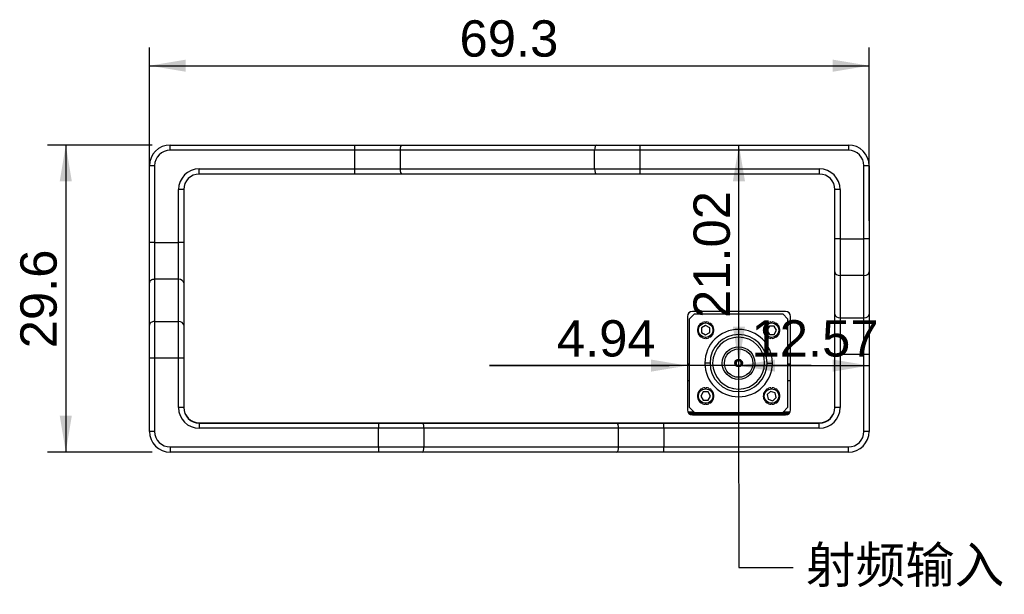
# Model space of a CAD drawing. Header units: millimetres. Extents: x 0 to 841, y 0 to 594.
# Tile 2 of 24: x 235 to 329, y 77 to 132. Entities that reach past the tile are written whole.
import ezdxf
from ezdxf import colors
from ezdxf.entities.mleader import LeaderData, LeaderLine
from ezdxf.enums import TextEntityAlignment as Align
from ezdxf.math import Vec2, Vec3

# ---------------------------------------------------------------- set-up
doc = ezdxf.new("R2010")
doc.units = ezdxf.units.MM
for name, color, linetype in [('BOT-V6.0', 7, 'Continuous'), ('COMPONENT4_ANT_1', 7, 'Continuous'), ('COMPONENT4_ANT_2', 7, 'Continuous'), ('COMPONENT4_ANT_7', 7, 'Continuous'), ('Default', 7, 'Continuous'), ('FRONT_E90-V6.0', 7, 'Continuous'), ('TOPV-V6.0', 7, 'Continuous'), ('贴F_', 7, 'Continuous'), ('贴纸焊', 7, 'Continuous')]:
    doc.layers.add(name, color=color, linetype=linetype)
doc.styles.add('SEACAD_Arial', font='arial.ttf', dxfattribs={"width": 0.7})
doc.dimstyles.new('国标', dxfattribs={"dimtxt": 3.5, "dimasz": 3.5, "dimexe": 1.75, "dimexo": 0, "dimgap": 0.875, "dimtad": 1, "dimdsep": 46, "dimtxsty": 'SEACAD_Arial', "dimblk1": '_SE_FILLED', "dimblk2": '_SE_FILLED', "dimsah": 1, "dimcen": 1.75, "dimadec": 1, "dimazin": 0, "dimtfac": 0.5, "dimtdec": 3, "dimtmove": 1, "dimatfit": 3, "dimfxl": 1, "dimarcsym": 0})
doc.dimstyles.new('鍥芥爣', dxfattribs={"dimtxt": 3.5, "dimasz": 3.5, "dimexe": 1.75, "dimexo": 1.75, "dimgap": 0.875, "dimtad": 1, "dimdsep": 46, "dimtxsty": 'SEACAD_Arial', "dimblk1": '_SE_FILLED', "dimblk2": '_SE_FILLED', "dimsah": 1, "dimcen": 1.75, "dimadec": 1, "dimazin": 0, "dimtfac": 0.5, "dimtdec": 3, "dimtmove": 0, "dimatfit": 3, "dimfxl": 1, "dimarcsym": 0})

# ---------------------------------------------------------------- blocks, each defined once
blk = doc.blocks.new('_SE_FILLED')
at = {"color": 0}
blk.add_line((0, 0), (-1, 0), dxfattribs=at)
blk.add_solid([(0, 0), (-1, -0.1665), (-1, 0.1665), (0, 0)], dxfattribs=at)
blk = doc.blocks.new('SE5')
at = {"layer": 'BOT-V6.0', "color": 7, "linetype": 'Continuous'}
blk.add_line((52.004, 3.68), (61.52, 3.68), dxfattribs=at)
at = {"layer": 'COMPONENT4_ANT_1', "color": 7, "linetype": 'Continuous'}
for p, q in [((51.98, 8.48), (51.793, 8.48)), ((61.73, 8.48), (61.48, 8.48))]:
    blk.add_line(p, q, dxfattribs=at)
at = {"layer": 'COMPONENT4_ANT_2', "color": 7, "linetype": 'Continuous'}
for p, q in [((51.98, 6.88), (51.793, 6.88)), ((61.73, 6.88), (61.48, 6.88)), ((51.838, 3.88), (52.43, 3.88)), ((61.03, 3.88), (61.685, 3.88))]:
    blk.add_line(p, q, dxfattribs=at)
at = {"layer": 'COMPONENT4_ANT_7', "color": 7, "linetype": 'Continuous'}
for p, q in [((51.98, 12.83), (52.48, 13.33)), ((52.48, 13.33), (60.98, 13.33)), ((60.98, 13.33), (61.48, 12.83)), ((51.98, 12.83), (51.98, 4.33)), ((53.154, 12.447), (53.167, 12.42)), ((53.167, 12.42), (53.277, 12.473)), ((53.277, 12.473), (53.264, 12.5)), ((53.494, 12.553), (53.494, 12.522)), ((53.494, 12.522), (53.616, 12.522)), ((53.616, 12.522), (53.616, 12.553)), ((53.846, 12.5), (53.833, 12.473)), ((53.833, 12.473), (53.943, 12.42)), ((53.943, 12.42), (53.956, 12.447)), ((59.504, 12.447), (59.517, 12.42)), ((59.517, 12.42), (59.627, 12.473)), ((59.627, 12.473), (59.614, 12.5)), ((59.844, 12.553), (59.844, 12.522)), ((59.844, 12.522), (59.966, 12.522)), ((59.966, 12.522), (59.966, 12.553)), ((60.196, 12.5), (60.183, 12.473)), ((60.183, 12.473), (60.293, 12.42)), ((60.293, 12.42), (60.306, 12.447)), ((61.48, 4.33), (61.48, 12.83)), ((52.764, 11.873), (52.794, 11.866)), ((52.794, 11.644), (52.764, 11.637)), ((52.821, 11.985), (52.791, 11.992)), ((52.791, 11.518), (52.821, 11.525)), ((52.794, 11.866), (52.821, 11.985)), ((52.821, 11.525), (52.794, 11.644)), ((52.893, 12.205), (52.917, 12.186)), ((52.917, 12.186), (52.993, 12.281)), ((52.993, 12.281), (52.969, 12.3)), ((53.555, 12.217), (53.155, 11.986)), ((53.155, 11.986), (53.155, 11.524)), ((53.155, 11.524), (53.555, 11.293)), ((53.955, 11.986), (53.555, 12.217)), ((53.555, 11.293), (53.955, 11.524)), ((53.955, 11.524), (53.955, 11.986)), ((54.141, 12.3), (54.117, 12.281)), ((54.117, 12.281), (54.193, 12.186)), ((54.193, 12.186), (54.217, 12.205)), ((54.319, 11.992), (54.289, 11.985)), ((54.289, 11.985), (54.316, 11.866)), ((54.316, 11.644), (54.289, 11.525)), ((54.289, 11.525), (54.319, 11.518)), ((54.316, 11.866), (54.346, 11.873)), ((54.346, 11.637), (54.316, 11.644)), ((59.114, 11.873), (59.144, 11.866)), ((59.144, 11.644), (59.114, 11.637)), ((59.171, 11.985), (59.141, 11.992)), ((59.141, 11.518), (59.171, 11.525)), ((59.144, 11.866), (59.171, 11.985)), ((59.171, 11.525), (59.144, 11.644)), ((59.243, 12.205), (59.267, 12.186)), ((59.267, 12.186), (59.343, 12.281)), ((59.343, 12.281), (59.319, 12.3)), ((59.692, 12.151), (59.461, 11.751)), ((59.461, 11.751), (59.692, 11.351)), ((60.154, 12.151), (59.692, 12.151)), ((60.385, 11.751), (60.154, 12.151)), ((60.154, 11.351), (60.385, 11.751)), ((60.491, 12.3), (60.467, 12.281)), ((60.467, 12.281), (60.543, 12.186)), ((60.543, 12.186), (60.567, 12.205)), ((60.669, 11.992), (60.639, 11.985)), ((60.639, 11.985), (60.666, 11.866)), ((60.666, 11.644), (60.639, 11.525)), ((60.639, 11.525), (60.669, 11.518)), ((60.666, 11.866), (60.696, 11.873)), ((60.696, 11.637), (60.666, 11.644)), ((52.917, 11.324), (52.893, 11.305)), ((52.993, 11.229), (52.917, 11.324)), ((52.969, 11.21), (52.993, 11.229)), ((53.167, 11.09), (53.154, 11.063)), ((53.277, 11.037), (53.167, 11.09)), ((53.264, 11.01), (53.277, 11.037)), ((53.616, 10.988), (53.494, 10.988)), ((53.494, 10.988), (53.494, 10.957)), ((53.616, 10.957), (53.616, 10.988)), ((53.943, 11.09), (53.833, 11.037)), ((53.833, 11.037), (53.846, 11.01)), ((53.956, 11.063), (53.943, 11.09)), ((54.193, 11.324), (54.117, 11.229)), ((54.117, 11.229), (54.141, 11.21)), ((54.217, 11.305), (54.193, 11.324)), ((59.267, 11.324), (59.243, 11.305)), ((59.343, 11.229), (59.267, 11.324)), ((59.319, 11.21), (59.343, 11.229)), ((59.517, 11.09), (59.504, 11.063)), ((59.627, 11.037), (59.517, 11.09)), ((59.614, 11.01), (59.627, 11.037)), ((59.692, 11.351), (60.154, 11.351)), ((59.966, 10.988), (59.844, 10.988)), ((59.844, 10.988), (59.844, 10.957)), ((59.966, 10.957), (59.966, 10.988)), ((60.293, 11.09), (60.183, 11.037)), ((60.183, 11.037), (60.196, 11.01)), ((60.306, 11.063), (60.293, 11.09)), ((60.543, 11.324), (60.467, 11.229)), ((60.467, 11.229), (60.491, 11.21)), ((60.567, 11.305), (60.543, 11.324)), ((53.98, 8.58), (53.48, 8.58)), ((59.48, 8.58), (59.98, 8.58)), ((52.893, 5.855), (52.917, 5.836)), ((52.917, 5.836), (52.993, 5.931)), ((52.993, 5.931), (52.969, 5.95)), ((53.324, 5.805), (53.093, 5.405)), ((53.154, 6.097), (53.167, 6.07)), ((53.167, 6.07), (53.277, 6.123)), ((53.277, 6.123), (53.264, 6.15)), ((53.786, 5.805), (53.324, 5.805)), ((53.494, 6.203), (53.494, 6.172)), ((53.494, 6.172), (53.616, 6.172)), ((53.616, 6.172), (53.616, 6.203)), ((54.017, 5.405), (53.786, 5.805)), ((53.846, 6.15), (53.833, 6.123)), ((53.833, 6.123), (53.943, 6.07)), ((53.943, 6.07), (53.956, 6.097)), ((54.141, 5.95), (54.117, 5.931)), ((54.117, 5.931), (54.193, 5.836)), ((54.193, 5.836), (54.217, 5.855)), ((59.243, 5.855), (59.267, 5.836)), ((59.267, 5.836), (59.343, 5.931)), ((59.343, 5.931), (59.319, 5.95)), ((59.8, 5.855), (59.463, 5.538)), ((59.504, 6.097), (59.517, 6.07)), ((59.517, 6.07), (59.627, 6.123)), ((59.627, 6.123), (59.614, 6.15)), ((60.242, 5.721), (59.8, 5.855)), ((59.844, 6.203), (59.844, 6.172)), ((59.844, 6.172), (59.966, 6.172)), ((59.966, 6.172), (59.966, 6.203)), ((60.196, 6.15), (60.183, 6.123)), ((60.183, 6.123), (60.293, 6.07)), ((60.347, 5.272), (60.242, 5.721)), ((60.293, 6.07), (60.306, 6.097)), ((60.491, 5.95), (60.467, 5.931)), ((60.467, 5.931), (60.543, 5.836)), ((60.543, 5.836), (60.567, 5.855)), ((52.764, 5.523), (52.794, 5.516)), ((52.794, 5.294), (52.764, 5.287)), ((52.821, 5.635), (52.791, 5.642)), ((52.791, 5.168), (52.821, 5.175)), ((52.794, 5.516), (52.821, 5.635)), ((52.821, 5.175), (52.794, 5.294)), ((52.917, 4.974), (52.893, 4.955)), ((52.993, 4.879), (52.917, 4.974)), ((52.969, 4.86), (52.993, 4.879)), ((53.093, 5.405), (53.324, 5.005)), ((53.167, 4.74), (53.154, 4.713)), ((53.277, 4.687), (53.167, 4.74)), ((53.324, 5.005), (53.786, 5.005)), ((53.786, 5.005), (54.017, 5.405)), ((53.943, 4.74), (53.833, 4.687)), ((53.956, 4.713), (53.943, 4.74)), ((54.193, 4.974), (54.117, 4.879)), ((54.117, 4.879), (54.141, 4.86)), ((54.217, 4.955), (54.193, 4.974)), ((54.319, 5.642), (54.289, 5.635)), ((54.289, 5.635), (54.316, 5.516)), ((54.316, 5.294), (54.289, 5.175)), ((54.289, 5.175), (54.319, 5.168)), ((54.316, 5.516), (54.346, 5.523)), ((54.346, 5.287), (54.316, 5.294)), ((59.114, 5.523), (59.144, 5.516)), ((59.144, 5.294), (59.114, 5.287)), ((59.171, 5.635), (59.141, 5.642)), ((59.141, 5.168), (59.171, 5.175)), ((59.144, 5.516), (59.171, 5.635)), ((59.171, 5.175), (59.144, 5.294)), ((59.267, 4.974), (59.243, 4.955)), ((59.343, 4.879), (59.267, 4.974)), ((59.319, 4.86), (59.343, 4.879)), ((59.463, 5.538), (59.568, 5.089)), ((59.517, 4.74), (59.504, 4.713)), ((59.627, 4.687), (59.517, 4.74)), ((59.568, 5.089), (60.01, 4.955)), ((60.01, 4.955), (60.347, 5.272)), ((60.293, 4.74), (60.183, 4.687)), ((60.306, 4.713), (60.293, 4.74)), ((60.543, 4.974), (60.467, 4.879)), ((60.467, 4.879), (60.491, 4.86)), ((60.567, 4.955), (60.543, 4.974)), ((60.669, 5.642), (60.639, 5.635)), ((60.639, 5.635), (60.666, 5.516)), ((60.666, 5.294), (60.639, 5.175)), ((60.639, 5.175), (60.669, 5.168)), ((60.666, 5.516), (60.696, 5.523)), ((60.696, 5.287), (60.666, 5.294)), ((52.48, 3.83), (51.98, 4.33)), ((52.48, 3.83), (60.98, 3.83)), ((53.264, 4.66), (53.277, 4.687)), ((53.616, 4.638), (53.494, 4.638)), ((53.494, 4.638), (53.494, 4.607)), ((53.616, 4.607), (53.616, 4.638)), ((53.833, 4.687), (53.846, 4.66)), ((59.614, 4.66), (59.627, 4.687)), ((59.966, 4.638), (59.844, 4.638)), ((59.844, 4.638), (59.844, 4.607)), ((59.966, 4.607), (59.966, 4.638)), ((60.183, 4.687), (60.196, 4.66)), ((61.48, 4.33), (60.98, 3.83))]:
    blk.add_line(p, q, dxfattribs=at)
for centre, radius in [((53.555, 11.755), 0.7), ((59.905, 11.755), 0.7), ((56.73, 8.58), 1.569), ((56.73, 8.58), 1.369), ((56.73, 8.58), 0.363), ((53.555, 5.405), 0.7), ((59.905, 5.405), 0.7)]:
    blk.add_circle(centre, radius, dxfattribs=at)
for centre, radius, start, end in [((53.555, 11.755), 0.8, 120.09355, 137.04931), ((53.555, 11.755), 0.8, 94.37926, 111.33502), ((53.555, 11.755), 0.8, 68.66498, 85.62074), ((53.555, 11.755), 0.8, 42.95069, 59.90645), ((59.905, 11.755), 0.8, 120.09355, 137.04931), ((59.905, 11.755), 0.8, 94.37926, 111.33502), ((59.905, 11.755), 0.8, 68.66498, 85.62074), ((59.905, 11.755), 0.8, 42.95069, 59.90645), ((53.555, 11.755), 0.8, 171.52212, 188.47788), ((53.555, 11.755), 0.8, 145.80784, 162.76359), ((53.555, 11.755), 0.8, 197.23641, 214.19216), ((56.73, 8.58), 3.25, 0, 180), ((53.555, 11.755), 0.8, 17.23641, 34.19216), ((53.555, 11.755), 0.8, 325.80784, 342.76359), ((53.555, 11.755), 0.8, 351.52212, 8.47788), ((59.905, 11.755), 0.8, 171.52212, 188.47788), ((59.905, 11.755), 0.8, 145.80784, 162.76359), ((59.905, 11.755), 0.8, 197.23641, 214.19216), ((59.905, 11.755), 0.8, 17.23641, 34.19216), ((59.905, 11.755), 0.8, 325.80784, 342.76359), ((59.905, 11.755), 0.8, 351.52212, 8.47788), ((53.555, 11.755), 0.8, 222.95069, 239.90645), ((53.555, 11.755), 0.8, 248.66498, 265.62074), ((53.555, 11.755), 0.8, 274.37926, 291.33502), ((53.555, 11.755), 0.8, 300.09355, 317.04931), ((56.73, 8.58), 2.75, 0, 180), ((56.73, 8.58), 2.5, 0, 180), ((59.905, 11.755), 0.8, 222.95069, 239.90645), ((59.905, 11.755), 0.8, 248.66498, 265.62074), ((59.905, 11.755), 0.8, 274.37926, 291.33502), ((59.905, 11.755), 0.8, 300.09355, 317.04931), ((56.73, 8.58), 3.25, 180, 0), ((56.73, 8.58), 2.75, 180, 0), ((56.73, 8.58), 2.5, 180, 0), ((56.73, 8.58), 0.3, 0, 180), ((56.73, 8.58), 0.3, 180, 0), ((56.73, 8.58), 0.25, 0, 180), ((56.73, 8.58), 0.25, 180, 0), ((53.555, 5.405), 0.8, 145.80784, 162.76359), ((53.555, 5.405), 0.8, 120.09355, 137.04931), ((53.555, 5.405), 0.8, 94.37926, 111.33502), ((53.555, 5.405), 0.8, 68.66498, 85.62074), ((53.555, 5.405), 0.8, 42.95069, 59.90645), ((53.555, 5.405), 0.8, 17.23641, 34.19216), ((59.905, 5.405), 0.8, 145.80784, 162.76359), ((59.905, 5.405), 0.8, 120.09355, 137.04931), ((59.905, 5.405), 0.8, 94.37926, 111.33502), ((59.905, 5.405), 0.8, 68.66498, 85.62074), ((59.905, 5.405), 0.8, 42.95069, 59.90645), ((59.905, 5.405), 0.8, 17.23641, 34.19216), ((53.555, 5.405), 0.8, 171.52212, 188.47788), ((53.555, 5.405), 0.8, 197.23641, 214.19216), ((53.555, 5.405), 0.8, 222.95069, 239.90645), ((53.555, 5.405), 0.8, 300.09355, 317.04931), ((53.555, 5.405), 0.8, 325.80784, 342.76359), ((53.555, 5.405), 0.8, 351.52212, 8.47788), ((59.905, 5.405), 0.8, 171.52212, 188.47788), ((59.905, 5.405), 0.8, 197.23641, 214.19216), ((59.905, 5.405), 0.8, 222.95069, 239.90645), ((59.905, 5.405), 0.8, 300.09355, 317.04931), ((59.905, 5.405), 0.8, 325.80784, 342.76359), ((59.905, 5.405), 0.8, 351.52212, 8.47788), ((53.555, 5.405), 0.8, 248.66498, 265.62074), ((53.555, 5.405), 0.8, 274.37926, 291.33502), ((59.905, 5.405), 0.8, 248.66498, 265.62074), ((59.905, 5.405), 0.8, 274.37926, 291.33502)]:
    blk.add_arc(centre, radius, start, end, dxfattribs=at)
at = {"layer": 'FRONT_E90-V6.0', "color": 7, "linetype": 'Continuous'}
for p, q in [((2, 29.6), (19.768, 29.6)), ((2, 29.1), (2, 29.6)), ((19.768, 29.6), (24.281, 29.6)), ((19.768, 29.1), (19.768, 29.6)), ((24.281, 29.6), (43.01, 29.6)), ((43.01, 29.6), (47.232, 29.6)), ((47.232, 29.6), (67.3, 29.6)), ((47.232, 29.6), (47.232, 29.1)), ((67.3, 29.6), (67.3, 29.1)), ((19.768, 29.1), (2, 29.1)), ((19.768, 27.3), (19.768, 29.1)), ((24.135, 29.1), (19.768, 29.1)), ((42.865, 29.1), (24.135, 29.1)), ((24.135, 29.1), (24.135, 27.3)), ((42.865, 27.3), (42.865, 29.1)), ((47.232, 29.1), (42.865, 29.1)), ((67.3, 29.1), (47.232, 29.1)), ((47.232, 29.1), (47.232, 27.3)), ((0, 20.191), (0, 27.6)), ((0.5, 27.6), (0, 27.6)), ((0.5, 27.6), (0.5, 20.191)), ((68.8, 20.551), (68.8, 27.6)), ((69.3, 27.6), (68.8, 27.6)), ((69.3, 27.6), (69.3, 20.551)), ((4.8, 27.3), (19.768, 27.3)), ((4.8, 26.8), (4.8, 27.3)), ((19.768, 26.8), (4.8, 26.8)), ((19.768, 27.3), (24.135, 27.3)), ((19.768, 26.8), (19.768, 27.3)), ((24.281, 26.8), (19.768, 26.8)), ((24.135, 27.3), (42.865, 27.3)), ((43.01, 26.8), (24.281, 26.8)), ((42.865, 27.3), (47.232, 27.3)), ((47.232, 26.8), (43.01, 26.8)), ((47.232, 27.3), (64.5, 27.3)), ((47.232, 27.3), (47.232, 26.8)), ((64.5, 26.8), (47.232, 26.8)), ((64.5, 27.3), (64.5, 26.8)), ((2.8, 20.191), (2.8, 25.3)), ((3.3, 25.3), (2.8, 25.3)), ((3.3, 25.3), (3.3, 20.191)), ((66, 20.551), (66, 25.3)), ((66.5, 25.3), (66, 25.3)), ((66.5, 25.3), (66.5, 20.551)), ((0, 16.302), (0, 20.191)), ((0.5, 20.191), (0, 20.191)), ((0.5, 20.191), (2.8, 20.191)), ((0.5, 20.191), (0.5, 16.656)), ((2.8, 16.656), (2.8, 20.191)), ((3.3, 20.191), (2.8, 20.191)), ((3.3, 20.191), (3.3, 16.302)), ((66, 17.369), (66, 20.551)), ((66.5, 20.551), (66, 20.551)), ((66.5, 20.551), (68.8, 20.551)), ((66.5, 20.551), (66.5, 17.016)), ((68.8, 17.016), (68.8, 20.551)), ((69.3, 20.551), (68.8, 20.551)), ((69.3, 20.551), (69.3, 17.369)), ((66, 13.298), (66, 17.369)), ((69.3, 17.369), (69.3, 13.298)), ((0, 12.231), (0, 16.302)), ((2.8, 16.656), (0.5, 16.656)), ((0.5, 16.656), (0.5, 12.584)), ((2.8, 12.584), (2.8, 16.656)), ((3.3, 16.302), (3.3, 12.231)), ((68.8, 17.016), (66.5, 17.016)), ((66.5, 17.016), (66.5, 12.944)), ((68.8, 12.944), (68.8, 17.016)), ((66, 9.409), (66, 13.298)), ((69.3, 13.298), (69.3, 9.409)), ((0.5, 12.584), (2.8, 12.584)), ((0.5, 12.584), (0.5, 9.049)), ((2.8, 9.049), (2.8, 12.584)), ((66.5, 12.944), (68.8, 12.944)), ((66.5, 12.944), (66.5, 9.409)), ((68.8, 9.409), (68.8, 12.944)), ((0, 9.049), (0, 12.231)), ((3.3, 12.231), (3.3, 9.049)), ((0, 2), (0, 9.049)), ((0.5, 9.049), (0, 9.049)), ((2.8, 9.049), (0.5, 9.049)), ((0.5, 9.049), (0.5, 2)), ((2.8, 4.3), (2.8, 9.049)), ((3.3, 9.049), (2.8, 9.049)), ((3.3, 9.049), (3.3, 4.3)), ((66, 4.3), (66, 9.409)), ((66.5, 9.409), (66, 9.409)), ((68.8, 9.409), (66.5, 9.409)), ((66.5, 9.409), (66.5, 4.3)), ((68.8, 2), (68.8, 9.409)), ((69.3, 9.409), (68.8, 9.409)), ((69.3, 9.409), (69.3, 2)), ((3.3, 4.3), (2.8, 4.3)), ((66.5, 4.3), (66, 4.3)), ((0.5, 2), (0, 2)), ((4.8, 2.8), (22.068, 2.8)), ((4.8, 2.8), (4.8, 2.3)), ((22.068, 2.3), (4.8, 2.3)), ((22.068, 2.8), (26.29, 2.8)), ((22.068, 2.8), (22.068, 2.3)), ((22.068, 0.5), (22.068, 2.3)), ((26.435, 2.3), (22.068, 2.3)), ((26.29, 2.8), (45.019, 2.8)), ((26.435, 2.3), (26.435, 0.5)), ((45.165, 2.3), (26.435, 2.3)), ((45.019, 2.8), (49.532, 2.8)), ((45.165, 0.5), (45.165, 2.3)), ((49.532, 2.3), (45.165, 2.3)), ((49.532, 2.8), (64.5, 2.8)), ((49.532, 2.3), (49.532, 2.8)), ((49.532, 2.3), (49.532, 0.5)), ((64.5, 2.3), (49.532, 2.3)), ((64.5, 2.3), (64.5, 2.8)), ((69.3, 2), (68.8, 2)), ((2, 0.5), (22.068, 0.5)), ((2, 0.5), (2, 0)), ((22.068, 0), (2, 0)), ((22.068, 0.5), (26.435, 0.5)), ((22.068, 0.5), (22.068, 0)), ((26.29, 0), (22.068, 0)), ((45.019, 0), (26.29, 0)), ((26.435, 0.5), (45.165, 0.5)), ((49.532, 0), (45.019, 0)), ((45.165, 0.5), (49.532, 0.5)), ((49.532, 0.5), (67.3, 0.5)), ((49.532, 0), (49.532, 0.5)), ((67.3, 0), (49.532, 0)), ((67.3, 0), (67.3, 0.5))]:
    blk.add_line(p, q, dxfattribs=at)
for centre, radius, start, end in [((2, 27.6), 2, 90, 180), ((67.3, 27.6), 2, 0, 90), ((2, 27.6), 1.5, 90, 180), ((67.3, 27.6), 1.5, 0, 90), ((4.8, 25.3), 2, 90, 180), ((4.8, 25.3), 1.5, 90, 180), ((64.5, 25.3), 2, 0, 90), ((64.5, 25.3), 1.5, 0, 90), ((4.8, 4.3), 2, 180, 270), ((4.8, 4.3), 1.5, 180, 270), ((64.5, 4.3), 2, 270, 0), ((64.5, 4.3), 1.5, 270, 0), ((2, 2), 2, 180, 270), ((2, 2), 1.5, 180, 270), ((67.3, 2), 1.5, 270, 0), ((67.3, 2), 2, 270, 0)]:
    blk.add_arc(centre, radius, start, end, dxfattribs=at)
for centre, major_axis, ratio, start_param, end_param in [((24.281, 29.1), (0, 0.5), 0.291162, 0, 1.570796), ((43.01, 29.1), (0, 0.5), 0.291162, 0, 1.570796), ((24.281, 27.3), (0, -0.5), 0.291162, 4.712389, 6.283185), ((43.01, 27.3), (0, -0.5), 0.291162, 4.712389, 6.283185), ((66.5, 17.369), (0.5, 0), 0.707107, 3.141593, 4.712389), ((68.8, 17.369), (0.5, 0), 0.707107, 4.712389, 6.283185), ((0.5, 16.302), (0.5, 0), 0.707107, 1.570796, 3.141593), ((2.8, 16.302), (0.5, 0), 0.707107, 0, 1.570796), ((66.5, 13.298), (0.5, 0), 0.707107, 3.141593, 4.712389), ((68.8, 13.298), (0.5, 0), 0.707107, 4.712389, 6.283185), ((0.5, 12.231), (0.5, 0), 0.707107, 1.570796, 3.141593), ((2.8, 12.231), (0.5, 0), 0.707107, 0, 1.570796), ((26.29, 2.3), (0, -0.5), 0.291162, 1.570796, 3.141593), ((45.019, 2.3), (0, -0.5), 0.291162, 1.570796, 3.141593), ((26.29, 0.5), (0, 0.5), 0.291162, 3.141593, 4.712389), ((45.019, 0.5), (0, 0.5), 0.291162, 3.141593, 4.712389)]:
    blk.add_ellipse(centre, major_axis=major_axis, ratio=ratio, start_param=start_param, end_param=end_param, dxfattribs=at)
at = {"layer": 'TOPV-V6.0', "color": 7, "linetype": 'Continuous'}
for p, q in [((12.16, 2.822), (12.16, 2.8)), ((18.04, 2.8), (18.04, 2.822)), ((51.73, 2.822), (51.73, 2.8)), ((61.73, 2.8), (61.73, 2.822))]:
    blk.add_line(p, q, dxfattribs=at)
at = {"layer": '贴F_', "color": 7, "linetype": 'Continuous'}
blk.add_line((61.558, 3.71), (51.965, 3.71), dxfattribs=at)
at = {"layer": '贴纸焊', "color": 7, "linetype": 'Continuous'}
for p, q in [((61.23, 13.562), (52.293, 13.562)), ((51.793, 13.062), (51.793, 4.088)), ((61.73, 4.088), (61.73, 13.062)), ((52.293, 3.588), (61.23, 3.588)), ((4.8, 2.822), (64.5, 2.822))]:
    blk.add_line(p, q, dxfattribs=at)
for centre, radius, start, end in [((52.293, 13.062), 0.5, 90, 180), ((61.23, 13.062), 0.5, 0, 90), ((4.8, 4.322), 1.5, 180, 270), ((52.293, 4.088), 0.5, 180, 270), ((61.23, 4.088), 0.5, 270, 0), ((64.5, 4.322), 1.5, 270, 0)]:
    blk.add_arc(centre, radius, start, end, dxfattribs=at)
blk = doc.blocks.new('DMBLK70')
at = {"layer": 'Default', "linetype": 'Continuous'}
for points in [[(307.305, 98.161), (307.305, 99.328), (303.805, 98.744)], [(312.875, 98.161), (316.375, 98.744), (312.875, 99.328)]]:
    blk.add_hatch(color=7, dxfattribs=at).paths.add_polyline_path(points)
at = {"layer": 'Default', "color": 7, "linetype": 'Continuous'}
blk.add_line((303.805, 98.744), (316.375, 98.744), dxfattribs=at)
at = {"layer": 'Default', "color": 7, "linetype": 'Continuous', "style": 'SEACAD_Arial'}
blk.add_text('12.57', height=3.5, dxfattribs=at).set_placement((305.045, 103.119), align=Align.TOP_LEFT)
blk = doc.blocks.new('DMBLK71')
at = {"layer": 'Default', "linetype": 'Continuous'}
for points in [[(304.418, 116.505), (303.835, 120.005), (303.251, 116.505)], [(304.418, 102.485), (303.251, 102.485), (303.835, 98.985)]]:
    blk.add_hatch(color=7, dxfattribs=at).paths.add_polyline_path(points)
at = {"layer": 'Default', "color": 7, "linetype": 'Continuous'}
blk.add_line((303.835, 98.985), (303.835, 120.005), dxfattribs=at)
at = {"layer": 'Default', "color": 7, "linetype": 'Continuous', "style": 'SEACAD_Arial'}
blk.add_text('21.02', height=3.5, rotation=90, dxfattribs=at).set_placement((299.46, 103.332), align=Align.TOP_LEFT)
blk = doc.blocks.new('DMBLK72')
at = {"layer": 'Default', "linetype": 'Continuous'}
for points in [[(250.575, 128.232), (247.075, 127.649), (250.575, 127.065)], [(312.875, 128.232), (312.875, 127.065), (316.375, 127.649)]]:
    blk.add_hatch(color=7, dxfattribs=at).paths.add_polyline_path(points)
at = {"layer": 'Default', "color": 7, "linetype": 'Continuous'}
for p, q in [((247.075, 112.346), (247.075, 129.399)), ((316.375, 112.706), (316.375, 129.399)), ((247.075, 127.649), (316.375, 127.649))]:
    blk.add_line(p, q, dxfattribs=at)
at = {"layer": 'Default', "color": 7, "linetype": 'Continuous', "style": 'SEACAD_Arial'}
blk.add_text('69.3', height=3.5, dxfattribs=at).set_placement((276.931, 132.024), align=Align.TOP_LEFT)
blk = doc.blocks.new('DMBLK73')
at = {"layer": 'Default', "linetype": 'Continuous'}
for points in [[(238.438, 116.505), (239.604, 116.505), (239.021, 120.005)], [(238.438, 93.905), (239.021, 90.405), (239.604, 93.905)]]:
    blk.add_hatch(color=7, dxfattribs=at).paths.add_polyline_path(points)
at = {"layer": 'Default', "color": 7, "linetype": 'Continuous'}
for p, q in [((247.325, 120.005), (237.271, 120.005)), ((239.021, 120.005), (239.021, 90.405)), ((247.325, 90.405), (237.271, 90.405))]:
    blk.add_line(p, q, dxfattribs=at)
at = {"layer": 'Default', "color": 7, "linetype": 'Continuous', "style": 'SEACAD_Arial'}
blk.add_text('29.6', height=3.5, rotation=90, dxfattribs=at).set_placement((234.646, 100.412), align=Align.TOP_LEFT)
blk = doc.blocks.new('DMBLK76')
at = {"layer": 'Default', "linetype": 'Continuous'}
for points in [[(295.368, 98.161), (298.868, 98.744), (295.368, 99.328)], [(307.305, 98.161), (307.305, 99.328), (303.805, 98.744)]]:
    blk.add_hatch(color=7, dxfattribs=at).paths.add_polyline_path(points)
at = {"layer": 'Default', "color": 7, "linetype": 'Continuous'}
for p, q in [((279.826, 98.744), (297.113, 98.744)), ((310.805, 98.744), (279.826, 98.744)), ((303.805, 98.985), (303.805, 96.994))]:
    blk.add_line(p, q, dxfattribs=at)
at = {"layer": 'Default', "color": 7, "linetype": 'Continuous', "style": 'SEACAD_Arial'}
blk.add_text('4.94', height=3.5, dxfattribs=at).set_placement((286.301, 103.119), align=Align.TOP_LEFT)

msp = doc.modelspace()

# ---------------------------------------------------------------- block references
at = {"layer": 'Default', "color": 7}
msp.add_blockref('SE5', (247.075, 90.405), dxfattribs=at)

# ---------------------------------------------------------------- dimensions: what is measured, and where the dimension line sits
at = {"layer": 'Default', "color": 7, "linetype": 'Continuous'}
for base, p1, p2, picture, middle in [((316.375, 127.649), (247.075, 110.596), (316.375, 110.956), 'DMBLK72', (281.725, 127.649)), ((316.375, 98.744), (303.805, 98.985), (316.375, 99.814), 'DMBLK70', (311.209, 98.744))]:
    dim = msp.add_linear_dim(base=base, p1=p1, p2=p2, text='\\A1;<>', dimstyle='鍥芥爣', dxfattribs=at)
    dim.commit()
    dim.dimension.update_dxf_attribs({"geometry": picture, "text_midpoint": middle, "dimtype": 160})
for base, p1, p2, angle, dimstyle, picture, middle, dimtype in [((239.021, 120.005), (249.075, 120.005), (249.075, 90.405), 270, '鍥芥爣', 'DMBLK73', (239.021, 105.205), 161), ((303.835, 120.005), (303.805, 98.985), (304.341, 120.005), 90, '鍥芥爣', 'DMBLK71', (303.835, 109.495), 160), ((303.805, 98.744), (303.805, 98.985), (298.868, 98.98), 180.06115, '国标', 'DMBLK76', (297.113, 98.744), 161)]:
    dim = msp.add_linear_dim(base=base, p1=p1, p2=p2, angle=angle, text='\\A1;<>', dimstyle=dimstyle, dxfattribs=at)
    dim.commit()
    dim.dimension.update_dxf_attribs({"geometry": picture, "text_midpoint": middle, "dimtype": dimtype})

# ---------------------------------------------------------------- leaders
ml = msp.add_multileader_mtext('Standard', dxfattribs=at)
ml.set_content('{\\pxsm0.9;\\f仿宋_GB2312|b0||i0||c0|p34;\\W1.;射频输入\\P}', color=7)
ml.set_leader_properties()
ml.set_arrow_properties(name='_SE_FILLED')
ml.build(insert=Vec2(0, 0))
ml.multileader.update_dxf_attribs({"dogleg_length": 5.25, "arrow_head_size": 3.5})
ctx = ml.context
ctx.base_point, ctx.char_height, ctx.arrow_head_size, ctx.landing_gap_size = Vec3(308.287, 79.538), 3.5, 3.5, 1.225
notes = []
notes.append((ctx, [(0, (1, 1, 0), (303.812, 79.288), (1, 0), 5.25, [(0, [(303.805, 98.985)], 0, [])])]))
ctx.mtext.insert = Vec3(310.287, 81.292)
for ctx, leaders in notes:
    for number, flags, end, landing, length, lines in leaders:
        leader = LeaderData()
        leader.index, (leader.has_last_leader_line, leader.has_dogleg_vector, leader.attachment_direction) = number, flags
        leader.last_leader_point, leader.dogleg_vector, leader.dogleg_length = Vec3(end), Vec3(landing), length
        for number, points, colour, breaks in lines:
            line = LeaderLine()
            line.index, line.vertices, line.color, line.breaks = number, Vec3.list(points), colors.encode_raw_color(colour), breaks
            leader.lines.append(line)
        ctx.leaders.append(leader)

doc.saveas('drawing.dxf')
